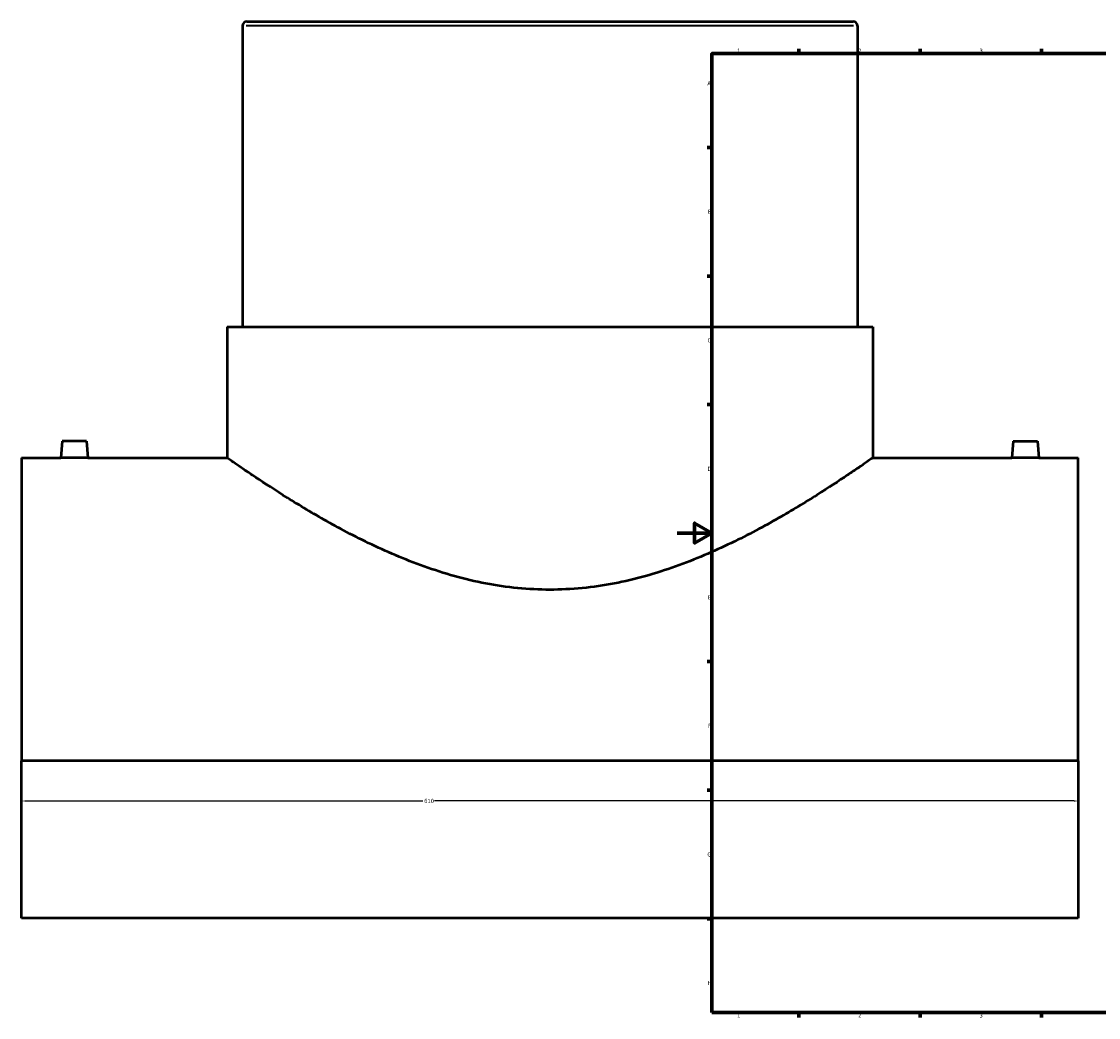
# Model space of a CAD drawing. Header units: millimetres. Extents: x -379 to 1585, y -430 to 1206.
# Tile 1 of 6: x -379 to 243, y 17 to 593. Entities that reach past the tile are written whole.
import ezdxf

# ---------------------------------------------------------------- set-up
doc = ezdxf.new("R2010")
doc.units = ezdxf.units.MM
for name, color, linetype, lineweight in [('Border (ANSI)', 7, 'Continuous', 70), ('Dimension (ANSI)', 7, 'Continuous', 25), ('Visible (ANSI)', 7, 'Continuous', 50), ('Visible Narrow (ANSI)', 7, 'Continuous', 35)]:
    doc.layers.add(name, color=color, linetype=linetype, lineweight=lineweight)
doc.styles.add('Note Text (ANSI)', font='tahoma.ttf')
doc.dimstyles.new('Default - mm (ANSI)', dxfattribs={"dimtxt": 2.4, "dimasz": 2.5, "dimexe": 3.175, "dimexo": 1.6002, "dimgap": 0.8, "dimtad": 0, "dimtoh": 1, "dimdec": 0, "dimrnd": 1e-08, "dimzin": 4, "dimdsep": 46, "dimtxsty": 'Note Text (ANSI)', "dimcen": 0.09, "dimdle": 10, "dimclrd": 256, "dimclre": 256, "dimclrt": 5, "dimadec": 1, "dimazin": 1, "dimtfac": 1.27, "dimtofl": 0, "dimtmove": 0, "dimatfit": 3, "dimfxl": 1, "dimtolj": 1, "dimtzin": 4, "dimlwd": -1, "dimlwe": -1, "dimarcsym": 0})

# ---------------------------------------------------------------- blocks, each defined once
blk = doc.blocks.new('Borders Default Border')
at = {"layer": 'Border (ANSI)'}
for p, q in [((70.08, 574), (70.08, 576.8)), ((140.17, 574), (140.17, 576.8)), ((210.25, 574), (210.25, 576.8)), ((20, 519.75), (17.2, 519.75)), ((20, 445.5), (17.2, 445.5)), ((20, 371.25), (17.2, 371.25)), ((20, 222.75), (17.2, 222.75)), ((20, 148.5), (17.2, 148.5)), ((20, 74.25), (17.2, 74.25)), ((70.08, 20), (70.08, 17.2)), ((140.17, 20), (140.17, 17.2)), ((210.25, 20), (210.25, 17.2))]:
    blk.add_line(p, q, dxfattribs=at)
at = {"layer": 'Border (ANSI)', "flags": 128}
for points in [[(20, 20), (20, 574), (821, 574), (821, 20), (20, 20)], [(0, 297), (20, 297), (10, 302.77), (10, 291.23), (20, 297)]]:
    blk.add_lwpolyline(points, dxfattribs=at)
at = {"layer": 'Border (ANSI)', "color": 5, "true_color": 0x0000ff, "char_height": 2.4, "attachment_point": 7, "style": 'Note Text (ANSI)'}
for s, insert in [('1', (34.5, 574.4)), ('2', (104.4, 574.4)), ('3', (174.46, 574.35)), ('A', (17.38, 555.68)), ('B', (17.67, 481.43)), ('C', (17.51, 407.13)), ('D', (17.52, 332.93)), ('E', (17.71, 258.68)), ('F', (17.78, 184.43)), ('G', (17.4, 110.13)), ('H', (17.53, 35.93)), ('1', (34.5, 17.2)), ('2', (104.4, 17.2)), ('3', (174.46, 17.15))]:
    blk.add_mtext(s, dxfattribs=dict(at, insert=insert))
blk = doc.blocks.new('*D6')
at = {"layer": 'Defpoints', "color": 0, "transparency": 16777216}
for p in [(-378.54, 165.38), (231.46, 165.38), (231.46, 142.25)]:
    blk.add_point(p, dxfattribs=at)
at = {"layer": 'Dimension (ANSI)', "transparency": 16777216}
for p, q in [((-378.54, 163.78), (-378.54, 139.08)), ((231.46, 163.78), (231.46, 139.08)), ((-376.04, 142.25), (-146.91, 142.25)), ((228.96, 142.25), (-140.17, 142.25))]:
    blk.add_line(p, q, dxfattribs=at)
for points in [[(-376.04, 142.67), (-376.04, 141.84), (-378.54, 142.25)], [(228.96, 142.67), (228.96, 141.84), (231.46, 142.25)]]:
    blk.add_solid(points, dxfattribs=at)
at = {"layer": 'Dimension (ANSI)', "color": 5, "transparency": 16777216, "insert": (-146.11, 143.5), "char_height": 2.4, "attachment_point": 1, "style": 'Note Text (ANSI)'}
blk.add_mtext('\\A1;610', dxfattribs=at)

msp = doc.modelspace()

# ---------------------------------------------------------------- linework, layer by layer
at = {"layer": 'Visible (ANSI)'}
for p, q in [((-248.54, 592.52), (101.46, 592.52)), ((-251.04, 590.02), (-251.04, 416.12)), ((103.96, 590.02), (103.96, 416.12)), ((-259.92, 416.12), (112.83, 416.12)), ((-259.92, 416.12), (-259.92, 340.52)), ((112.83, 416.12), (112.83, 340.52)), ((-355.04, 350.12), (-355.88, 340.52)), ((-341.04, 350.12), (-355.04, 350.12)), ((-341.04, 350.12), (-340.2, 340.52)), ((193.96, 350.12), (193.12, 340.52)), ((193.96, 350.12), (207.96, 350.12)), ((207.96, 350.12), (208.8, 340.52)), ((-378.54, 340.52), (-378.54, 165.38)), ((-378.54, 340.52), (-355.88, 340.52)), ((-340.2, 340.52), (-259.92, 340.52)), ((112.83, 340.52), (193.12, 340.52)), ((208.8, 340.52), (231.46, 340.52)), ((231.46, 165.38), (231.46, 340.52)), ((231.46, 165.38), (-378.54, 165.38)), ((-378.54, 74.52), (-378.54, 165.38)), ((231.46, 165.38), (231.46, 74.52)), ((231.46, 74.52), (-378.54, 74.52))]:
    msp.add_line(p, q, dxfattribs=at)
for centre, start, end in [((-248.54, 590.02), 90, 180), ((101.46, 590.02), 0, 90)]:
    msp.add_arc(centre, 2.5, start, end, dxfattribs=at)
for points, knots in [([(-340.2, 340.52), (-340.2, 340.52), (-340.4, 340.51), (-341.2, 340.49), (-341.8, 340.47), (-343.19, 340.45), (-344.07, 340.43), (-346.01, 340.41), (-347.06, 340.4), (-348.04, 340.4), (-349.03, 340.4), (-350.08, 340.41), (-352.01, 340.43), (-352.89, 340.45), (-354.28, 340.47), (-354.89, 340.49), (-355.69, 340.51), (-355.88, 340.52), (-355.88, 340.52)], [3.546331, 3.546331, 3.546331, 3.546331, 3.841816, 3.841816, 4.1373, 4.1373, 4.432871, 4.432871, 4.728442, 4.728442, 4.728442, 5.024113, 5.024113, 5.319784, 5.319784, 5.615168, 5.615168, 5.910552, 5.910552, 5.910552, 5.910552]), ([(112.83, 340.52), (112.83, 340.52), (112.53, 340.31), (111.31, 339.45), (110.39, 338.81), (107.92, 337.09), (106.37, 336.02), (102.68, 333.5), (100.53, 332.04), (93.28, 327.18), (87.34, 323.27), (73.81, 314.74), (66.23, 310.13), (50.15, 300.96), (41.03, 296.04), (21.14, 286.44), (10.37, 281.76), (-12.32, 273.66), (-24.27, 270.23), (-42.59, 266.72), (-48.77, 265.82), (-61.16, 264.61), (-67.37, 264.31), (-79.72, 264.31), (-85.93, 264.61), (-98.31, 265.82), (-104.49, 266.72), (-122.81, 270.23), (-134.76, 273.66), (-157.45, 281.76), (-168.22, 286.44), (-188.11, 296.04), (-197.23, 300.96), (-213.31, 310.13), (-220.89, 314.74), (-234.42, 323.27), (-240.37, 327.18), (-247.62, 332.04), (-249.76, 333.5), (-253.45, 336.02), (-255, 337.09), (-257.47, 338.81), (-258.39, 339.45), (-259.62, 340.31), (-259.92, 340.52), (-259.92, 340.52)], [29.422291, 29.422291, 29.422291, 29.422291, 31.247899, 31.247899, 33.073506, 33.073506, 34.899114, 34.899114, 36.724722, 36.724722, 40.375937, 40.375937, 44.027153, 44.027153, 47.73151, 47.73151, 51.435867, 51.435867, 55.140224, 55.140224, 56.992403, 56.992403, 58.844582, 58.844582, 60.69676, 60.69676, 62.548939, 62.548939, 66.253296, 66.253296, 69.957653, 69.957653, 73.662011, 73.662011, 77.313226, 77.313226, 80.964442, 80.964442, 82.790049, 82.790049, 84.615657, 84.615657, 86.441265, 86.441265, 88.266872, 88.266872, 88.266872, 88.266872]), ([(208.8, 340.52), (208.8, 340.52), (208.6, 340.51), (207.8, 340.49), (207.2, 340.47), (205.81, 340.45), (204.93, 340.43), (203, 340.41), (201.94, 340.4), (199.97, 340.4), (198.92, 340.41), (196.99, 340.43), (196.11, 340.45), (194.72, 340.47), (194.11, 340.49), (193.32, 340.51), (193.12, 340.52), (193.12, 340.52)], [1.18211, 1.18211, 1.18211, 1.18211, 1.477495, 1.477495, 1.772879, 1.772879, 2.06855, 2.06855, 2.364221, 2.364221, 2.659792, 2.659792, 2.955363, 2.955363, 3.250847, 3.250847, 3.546331, 3.546331, 3.546331, 3.546331])]:
    msp.add_open_spline(points, degree=3, knots=knots, dxfattribs=at)
at = {"layer": 'Visible Narrow (ANSI)'}
msp.add_line((101.77, 590.02), (-248.86, 590.02), dxfattribs=at)

# ---------------------------------------------------------------- block references
msp.add_blockref('Borders Default Border', (0, 0))

# ---------------------------------------------------------------- dimensions: what is measured, and where the dimension line sits
at = {"layer": 'Dimension (ANSI)'}
dim = msp.add_linear_dim(base=(231.46, 142.25), p1=(-378.54, 165.38), p2=(231.46, 165.38), dimstyle='Default - mm (ANSI)', override={"dimgap": 0.8, "dimtoh": 0, "dimdec": 0, "dimtol": 0, "dimlim": 0, "dimtp": 0, "dimtm": 0, "dimtdec": 2, "dimatfit": 1}, dxfattribs=at)
dim.commit()
dim.dimension.update_dxf_attribs({"geometry": '*D6', "text_midpoint": (-143.54, 142.25), "dimtype": 160})

doc.saveas('drawing.dxf')
